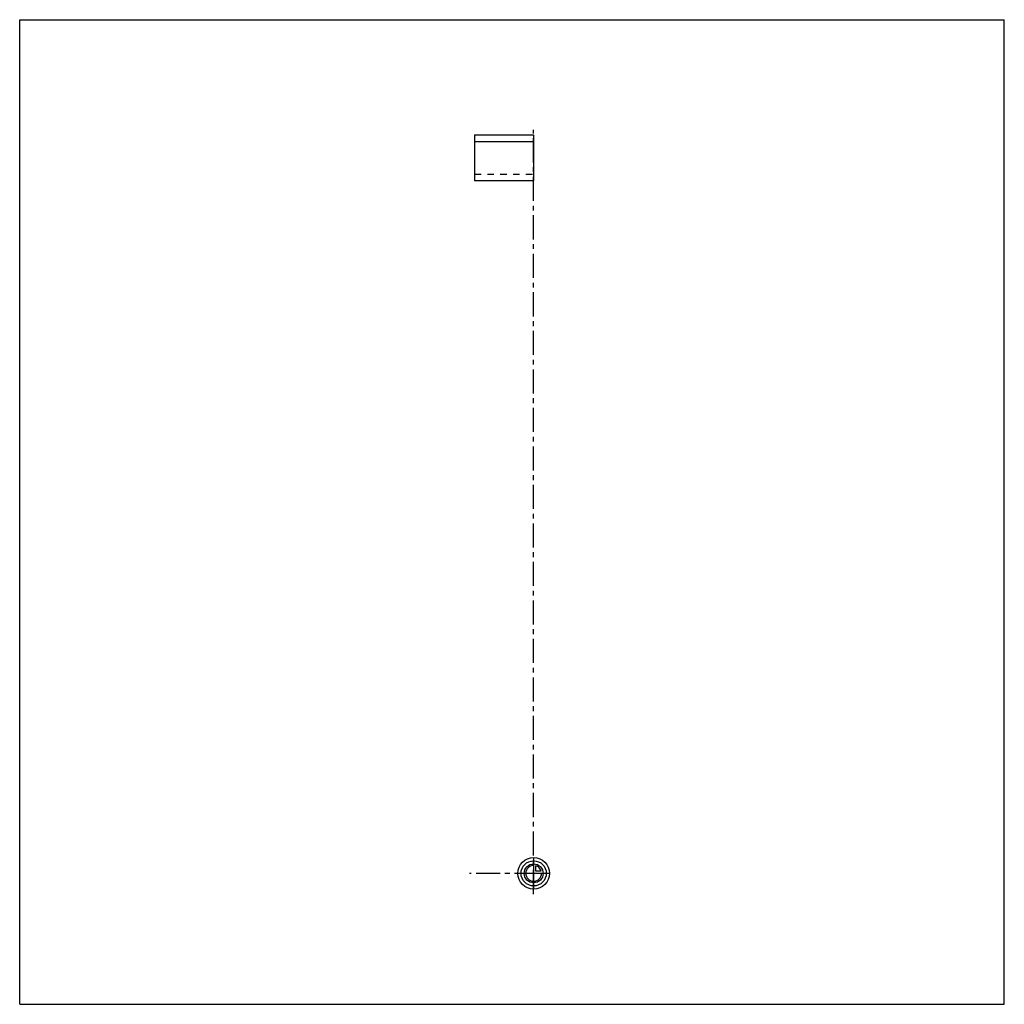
# Model space of a CAD drawing. Header units: millimetres. Extents: x 0 to 1000, y 0 to 1000.
import ezdxf

# ---------------------------------------------------------------- set-up
doc = ezdxf.new("R2010")
doc.units = ezdxf.units.MM
doc.header["$LTSCALE"] = 65.185185
doc.linetypes.add('CENTER', pattern=[0.6, 0.375, -0.075, 0.075, -0.075])
doc.linetypes.add('HIDDEN', pattern=[0.2, 0.1, -0.1])
doc.layers.get('0').update_dxf_attribs({"linetype": 'CONTINUOUS'})
for name, color, linetype in [('ACHSEN_S', 7, 'CONTINUOUS'), ('KOERPER', 7, 'CONTINUOUS'), ('KURVEN', 7, 'CONTINUOUS')]:
    doc.layers.add(name, color=color, linetype=linetype)

msp = doc.modelspace()

# ---------------------------------------------------------------- linework, layer by layer
at = {"color": 7, "linetype": 'Continuous'}
for p, q in [((0, 0), (0, 1000)), ((0, 1000), (1000, 1000)), ((1000, 0), (1000, 1000)), ((0, 0), (1000, 0))]:
    msp.add_line(p, q, dxfattribs=at)
at = {"layer": 'ACHSEN_S', "color": 40, "linetype": 'CENTER'}
msp.add_line((522, 112), (522, 888), dxfattribs=at)
at = {"layer": 'KOERPER', "color": 7, "linetype": 'Continuous'}
for p, q in [((462, 883), (462, 836.3)), ((462, 883), (522, 883)), ((522, 883), (522, 836.3)), ((522, 875.9), (462, 875.9)), ((522, 836.3), (462, 836.3))]:
    msp.add_line(p, q, dxfattribs=at)
at = {"layer": 'KOERPER', "color": 8, "linetype": 'HIDDEN'}
msp.add_line((462, 843), (522, 843), dxfattribs=at)
at = {"layer": 'KOERPER', "color": 40, "linetype": 'CENTER'}
msp.add_line((527, 133), (457, 133), dxfattribs=at)
at = {"layer": 'KURVEN', "color": 40, "linetype": 'Continuous'}
for p, q in [((522, 149), (522, 117)), ((524.2, 135.2), (524.2, 140.7)), ((538, 133), (506, 133)), ((529.7, 135.2), (524.2, 135.2))]:
    msp.add_line(p, q, dxfattribs=at)
for radius in [16, 12.8, 9.6]:
    msp.add_circle((522, 133), radius, dxfattribs=at)
for start, end in [(90, 360), (15.962, 74.038)]:
    msp.add_arc((522, 133), 8, start, end, dxfattribs=at)

doc.saveas('drawing.dxf')
